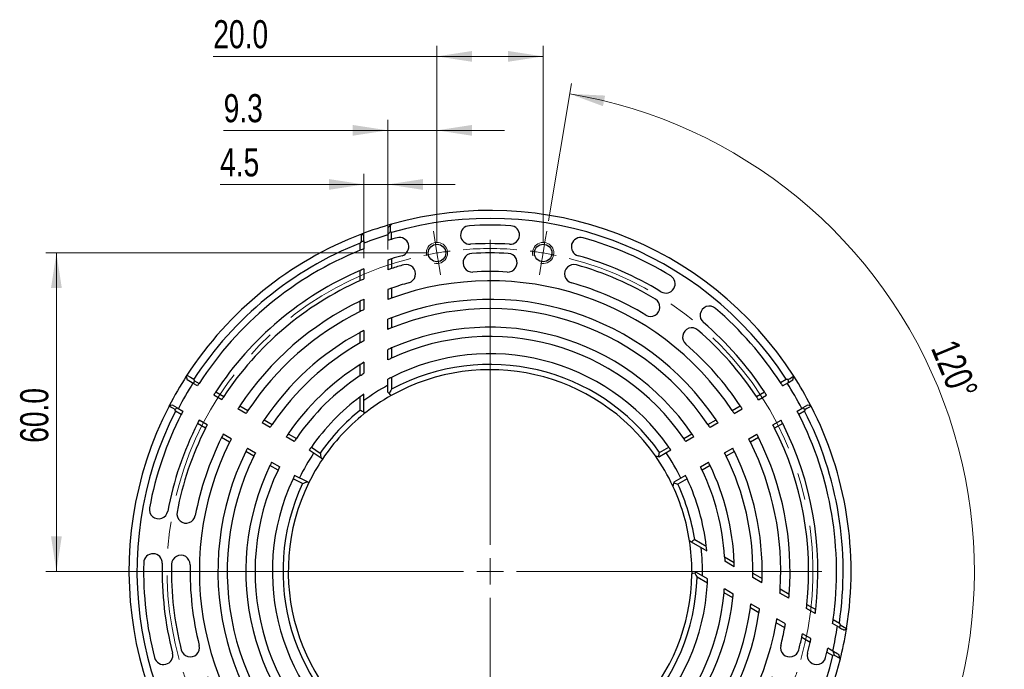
# Paper-space layout 'Sheet2' of a CAD drawing. Header units: millimetres. Extents: x 15 to 415, y 5 to 292.
# Tile 5 of 9: x 273 to 365, y 143 to 205. Entities that reach past the tile are written whole.
import ezdxf

# ---------------------------------------------------------------- set-up
doc = ezdxf.new("R2010")
doc.units = ezdxf.units.MM
doc.linetypes.add('CENTERX2', pattern=[20.32, 12.7, -2.54, 2.54, -2.54])
doc.styles.add('SLDTEXTSTYLE0', font='TXT', dxfattribs={"width": 0.75})
doc.dimstyles.new('SLDDIMSTYLE0', dxfattribs={"dimtxt": 2.645833, "dimasz": 3.302, "dimexe": 0, "dimexo": 0.0625, "dimgap": 0.661458, "dimtad": 1, "dimdec": 1, "dimlfac": 2, "dimrnd": 1e-09, "dimzin": 4, "dimdsep": 46, "dimtxsty": 'SLDTEXTSTYLE0', "dimsah": 1, "dimcen": 0.09, "dimadec": 0, "dimazin": 1, "dimtfac": 1, "dimtdec": 1, "dimtofl": 0, "dimtmove": 0, "dimatfit": 3, "dimfxl": 1, "dimfrac": 2, "dimtolj": 1, "dimtzin": 12, "dimarcsym": 0})
doc.dimstyles.new('SLDDIMSTYLE2', dxfattribs={"dimtxt": 2.645833, "dimasz": 3.302, "dimexe": 0, "dimexo": 0.0625, "dimgap": 0.661458, "dimtad": 1, "dimdec": 1, "dimlfac": 2, "dimrnd": 1e-09, "dimzin": 12, "dimdsep": 46, "dimtxsty": 'SLDTEXTSTYLE0', "dimsah": 1, "dimcen": 0.09, "dimadec": 0, "dimazin": 3, "dimtfac": 1, "dimtdec": 1, "dimtmove": 0, "dimatfit": 0, "dimfxl": 1, "dimfrac": 2, "dimtolj": 1, "dimtzin": 12, "dimarcsym": 0})
doc.dimstyles.new('SLDDIMSTYLE3', dxfattribs={"dimtxt": 2.645833, "dimasz": 3.302, "dimexe": 0, "dimexo": 0.0625, "dimgap": 0.661458, "dimtad": 1, "dimdec": 4, "dimlfac": 2, "dimzin": 12, "dimdsep": 46, "dimtxsty": 'SLDTEXTSTYLE0', "dimsah": 1, "dimcen": 0.09, "dimazin": 3, "dimtfac": 1, "dimtofl": 0, "dimtmove": 0, "dimatfit": 3, "dimfxl": 1, "dimfrac": 2, "dimtolj": 1, "dimtzin": 12, "dimarcsym": 0})

# ---------------------------------------------------------------- blocks, each defined once
blk = doc.blocks.new('_D_20')
at = {"color": 7, "linetype": 'Continuous', "lineweight": 0}
for p, q in [((312.01, 183.549), (312.01, 202.068)), ((322.01, 183.549), (322.01, 202.068)), ((312.01, 201.068), (290.946, 201.068)), ((312.01, 201.068), (322.01, 201.068))]:
    blk.add_line(p, q, dxfattribs=at)
at = {"color": 7, "linetype": 'Continuous', "lineweight": 18}
for points in [[(312.01, 201.068), (315.312, 200.56), (315.312, 201.576)], [(322.01, 201.068), (318.708, 201.576), (318.708, 200.56)]]:
    blk.add_solid(points, dxfattribs=at)
at = {"color": 7, "linetype": 'Continuous', "lineweight": 18, "insert": (290.946, 204.479), "char_height": 2.6458, "attachment_point": 1, "style": 'SLDTEXTSTYLE0'}
blk.add_mtext('20.0', dxfattribs=at)
blk = doc.blocks.new('_D_21')
at = {"color": 7, "linetype": 'Continuous', "lineweight": 0}
for p, q in [((307.383, 182.885), (307.383, 195.1)), ((312.01, 183.549), (312.01, 195.1)), ((307.383, 194.1), (291.924, 194.1)), ((307.383, 194.1), (312.01, 194.1)), ((312.01, 194.1), (318.36, 194.1))]:
    blk.add_line(p, q, dxfattribs=at)
at = {"color": 7, "linetype": 'Continuous', "lineweight": 18}
for points in [[(307.383, 194.1), (304.081, 194.608), (304.081, 193.592)], [(312.01, 194.1), (315.312, 193.592), (315.312, 194.608)]]:
    blk.add_solid(points, dxfattribs=at)
at = {"color": 7, "linetype": 'Continuous', "lineweight": 18, "insert": (291.924, 197.511), "char_height": 2.6458, "attachment_point": 1, "style": 'SLDTEXTSTYLE0'}
blk.add_mtext('9.3', dxfattribs=at)
blk = doc.blocks.new('_D_22')
at = {"color": 7, "linetype": 'Continuous', "lineweight": 0}
for p, q in [((305.133, 182.048), (305.133, 190.002)), ((307.383, 182.885), (307.383, 190.002)), ((305.133, 189.002), (291.584, 189.002)), ((305.133, 189.002), (307.383, 189.002)), ((307.383, 189.002), (313.733, 189.002))]:
    blk.add_line(p, q, dxfattribs=at)
at = {"color": 7, "linetype": 'Continuous', "lineweight": 18}
for points in [[(305.133, 189.002), (301.831, 189.51), (301.831, 188.494)], [(307.383, 189.002), (310.685, 188.494), (310.685, 189.51)]]:
    blk.add_solid(points, dxfattribs=at)
at = {"color": 7, "linetype": 'Continuous', "lineweight": 18, "insert": (291.584, 192.413), "char_height": 2.6458, "attachment_point": 1, "style": 'SLDTEXTSTYLE0'}
blk.add_mtext('4.5', dxfattribs=at)
blk = doc.blocks.new('_D_23')
at = {"color": 7, "linetype": 'Continuous', "lineweight": 0}
for p, q in [((322.515, 185.582), (324.672, 198.523)), ((342.865, 131.265), (352.993, 122.927))]:
    blk.add_line(p, q, dxfattribs=at)
at = {"color": 7, "linetype": 'Continuous', "lineweight": 18}
blk.add_arc((317.01, 152.549), 45.608, 320.53768, 80.53768, dxfattribs=at)
for points in [[(324.508, 197.536), (327.641, 196.378), (327.844, 197.374)], [(352.221, 123.562), (354.63, 125.877), (353.822, 126.494)]]:
    blk.add_solid(points, dxfattribs=at)
at = {"color": 7, "linetype": 'Continuous', "lineweight": 18, "insert": (360.937, 174.603), "char_height": 2.6458, "attachment_point": 1, "rotation": 292.41478, "style": 'SLDTEXTSTYLE0'}
blk.add_mtext('120°', dxfattribs=at)
blk = doc.blocks.new('_D_24')
at = {"color": 7, "linetype": 'Continuous', "lineweight": 0}
for p, q in [((311.01, 182.549), (275.174, 182.549)), ((276.174, 152.549), (276.174, 182.549)), ((295.76, 152.549), (275.174, 152.549))]:
    blk.add_line(p, q, dxfattribs=at)
at = {"color": 7, "linetype": 'Continuous', "lineweight": 18}
for points in [[(276.174, 182.549), (275.666, 179.247), (276.682, 179.247)], [(276.174, 152.549), (276.682, 155.851), (275.666, 155.851)]]:
    blk.add_solid(points, dxfattribs=at)
at = {"color": 7, "linetype": 'Continuous', "lineweight": 18, "insert": (272.764, 164.661), "char_height": 2.6458, "attachment_point": 1, "rotation": 90, "style": 'SLDTEXTSTYLE0'}
blk.add_mtext('60.0', dxfattribs=at)
blk = doc.blocks.new('SW_CENTERMARKSYMBOL_9')
at = {"color": 0, "linetype": 'Continuous', "lineweight": 18}
for p, q in [((0, 2.5), (0, 20.25)), ((0, 0), (0, 1.25)), ((-2.5, 0), (-20.25, 0)), ((0, 0), (-1.25, 0)), ((0, 0), (0, -1.25)), ((0, 0), (1.25, 0)), ((2.5, 0), (20.25, 0)), ((0, -2.5), (0, -20.25))]:
    blk.add_line(p, q, dxfattribs=at)
blk = doc.blocks.new('SW_CENTERMARKSYMBOL_12')
at = {"color": 0, "linetype": 'Continuous', "lineweight": 18}
for p, q in [((-0.205, 1.233), (-0.341, 2.047)), ((10.205, 1.233), (10.341, 2.047)), ((0, 0), (-0.205, 1.233)), ((5, -27.5), (5, 1.25)), ((10, 0), (10.205, 1.233)), ((0, 0), (0.205, -1.233)), ((10, 0), (9.795, -1.233)), ((0.205, -1.233), (0.341, -2.047)), ((9.795, -1.233), (9.659, -2.047)), ((5, -30), (5, -28.75)), ((2.5, -30), (-26.25, -30)), ((5, -30), (3.75, -30)), ((5, -30), (5, -31.25)), ((5, -30), (6.25, -30)), ((7.5, -30), (36.25, -30)), ((5, -32.5), (5, -61.25)), ((-23.481, -40.67), (-24.651, -41.108)), ((-23.481, -40.67), (-22.31, -40.231)), ((-22.31, -40.231), (-21.538, -39.942)), ((32.31, -40.231), (31.538, -39.942)), ((33.481, -40.67), (32.31, -40.231)), ((33.481, -40.67), (34.651, -41.108)), ((-24.651, -41.108), (-25.424, -41.398)), ((34.651, -41.108), (35.424, -41.398)), ((-17.516, -48.536), (-16.879, -48.011)), ((27.516, -48.536), (26.879, -48.011)), ((-18.481, -49.33), (-17.516, -48.536)), ((28.481, -49.33), (27.516, -48.536)), ((-18.481, -49.33), (-19.446, -50.125)), ((28.481, -49.33), (29.446, -50.125)), ((-19.446, -50.125), (-20.083, -50.649)), ((29.446, -50.125), (30.083, -50.649))]:
    blk.add_line(p, q, dxfattribs=at)
at = {"color": 0, "linetype": 'Continuous', "lineweight": 0}
for start, end in [(99.46232, 101.81716), (97.10748, 99.46232), (80.53768, 82.89252), (78.18284, 80.53768), (198.18284, 200.53768), (339.46232, 341.81716), (200.53768, 202.89252), (337.10748, 339.46232), (217.10748, 219.46232), (320.53768, 322.89252), (219.46232, 221.81716), (318.18284, 320.53768)]:
    blk.add_arc((5, -30), 30.414, start, end, dxfattribs=at)
at = {"color": 0, "linetype": 'CENTERX2', "lineweight": 0}
for start, end in [(85.24736, 94.75264), (104.17201, 195.82799), (344.17201, 75.82799), (205.24736, 214.75264), (325.24736, 334.75264), (224.17201, 315.82799)]:
    blk.add_arc((5, -30), 30.414, start, end, dxfattribs=at)

psp = doc.layouts.new('Sheet2')

# ---------------------------------------------------------------- linework, layer by layer
at = {"color": 7, "linetype": 'Continuous', "lineweight": 25}
for p, q in [((307.630068, 185.155099), (307.382707, 184.907738)), ((307.628778, 184.556679), (307.630068, 185.155099)), ((304.889481, 183.62605), (304.890201, 184.315748)), ((304.951029, 184.338888), (304.890201, 184.315748)), ((305.132707, 183.677775), (305.132707, 182.935441)), ((307.382707, 184.275213), (307.382707, 183.721424)), ((307.732707, 183.82737), (307.732707, 184.478743)), ((304.782707, 182.796304), (304.782707, 183.469405)), ((307.382707, 181.884891), (307.382707, 180.962529)), ((307.732707, 181.997446), (307.732707, 181.078723)), ((304.782707, 179.944401), (304.782707, 180.899906)), ((305.132707, 181.048303), (305.132707, 180.097946)), ((307.382707, 179.108191), (307.382707, 178.17552)), ((307.732707, 179.232461), (307.732707, 178.30429)), ((305.132707, 178.181136), (305.132707, 177.213433)), ((304.782707, 177.041811), (304.782707, 178.016036)), ((307.382707, 175.350088), (307.382707, 176.29701)), ((307.732707, 176.435909), (307.732707, 175.49472)), ((305.132707, 175.255469), (305.132707, 174.263173)), ((304.782707, 174.068035), (304.782707, 175.06893)), ((307.382707, 172.469892), (307.382707, 173.437432)), ((307.732707, 173.595212), (307.732707, 172.635274)), ((304.782707, 170.988662), (304.782707, 172.029909)), ((305.132707, 172.24525), (305.132707, 171.216019)), ((288.466423, 171.022928), (288.405288, 170.928126)), ((288.405288, 170.928126), (288.492938, 170.601014)), ((289.1833, 170.491109), (289.116948, 170.647658)), ((307.382707, 169.42964), (307.382707, 170.648056)), ((307.732707, 170.829927), (307.732707, 169.701025)), ((344.361764, 170.332713), (344.903774, 170.645643)), ((345.526476, 170.601014), (345.614125, 170.928126)), ((345.607846, 170.937896), (345.614125, 170.928126)), ((289.12842, 170.234118), (288.492938, 170.601014)), ((289.468232, 170.037928), (289.12842, 170.234118)), ((289.1833, 170.491109), (289.603197, 170.248681)), ((344.551181, 170.037928), (345.097565, 170.353383)), ((345.097565, 170.353383), (345.526476, 170.601014)), ((291.743748, 168.724158), (290.985201, 169.162106)), ((291.175437, 169.456418), (291.93443, 169.018213)), ((304.782707, 167.73961), (304.782707, 169.003634)), ((305.132707, 167.5711), (305.132707, 169.258023)), ((307.502318, 169.310028), (307.382707, 169.42964)), ((342.084984, 169.018213), (342.843976, 169.456418)), ((342.275666, 168.724158), (343.034213, 169.162106)), ((286.785505, 168.121472), (286.790826, 168.131795)), ((287.117938, 168.219445), (286.790826, 168.131795)), ((287.546848, 167.971813), (287.117938, 168.219445)), ((287.546848, 167.971813), (288.093232, 167.656358)), ((294.019686, 167.410145), (293.260986, 167.848181)), ((293.452642, 168.141673), (294.211876, 167.703329)), ((339.807538, 167.703329), (340.566772, 168.141673)), ((339.999728, 167.410145), (340.758428, 167.848181)), ((345.926181, 167.656358), (346.472565, 167.971813)), ((346.901476, 168.219445), (346.472565, 167.971813)), ((347.233909, 168.121472), (347.228588, 168.131795)), ((287.932649, 167.344925), (287.39064, 167.657855)), ((346.628774, 167.657855), (346.086764, 167.344925)), ((290.20943, 166.030426), (289.450437, 166.46863)), ((290.368748, 166.342588), (289.610201, 166.780536)), ((296.296181, 166.09581), (295.537277, 166.533963)), ((295.730645, 166.826467), (296.490201, 166.387937)), ((337.529212, 166.387937), (338.288768, 166.826467)), ((338.482137, 166.533963), (337.723233, 166.09581)), ((343.650666, 166.342588), (344.409213, 166.780536)), ((344.568976, 166.46863), (343.809984, 166.030426)), ((292.486876, 164.715541), (291.727642, 165.153886)), ((292.644686, 165.028575), (291.885986, 165.466611)), ((298.573432, 164.781038), (297.814249, 165.219353)), ((298.009723, 165.510641), (298.76972, 165.071857)), ((335.249694, 165.071857), (336.009691, 165.510641)), ((336.205165, 165.219353), (335.445981, 164.781038)), ((341.374728, 165.028575), (342.133428, 165.466611)), ((342.291772, 165.153886), (341.532538, 164.715541)), ((294.162277, 164.152394), (294.921181, 163.71424)), ((300.181084, 164.255864), (301.01175, 163.698817)), ((332.968496, 163.754807), (333.837763, 164.256678)), ((339.098233, 163.71424), (339.857137, 164.152394)), ((294.765201, 163.40015), (294.005645, 163.83868)), ((301.104893, 163.214942), (299.983666, 163.966839)), ((301.229474, 163.131398), (301.104893, 163.214942)), ((332.879529, 163.358909), (332.950052, 163.340013)), ((334.035748, 163.966839), (332.950052, 163.340013)), ((340.013768, 163.83868), (339.254212, 163.40015)), ((297.04472, 162.084069), (296.284723, 162.522854)), ((296.439249, 162.837783), (297.198432, 162.399468)), ((336.820981, 162.399468), (337.580165, 162.837783)), ((337.734691, 162.522854), (336.974694, 162.084069)), ((299.820442, 160.990207), (298.608666, 161.58527)), ((335.410748, 161.58527), (334.325052, 160.958443)), ((299.354822, 160.828934), (298.457073, 161.269788)), ((299.820442, 160.990207), (299.955084, 160.924089)), ((334.325052, 160.958443), (334.306155, 160.88792)), ((335.562763, 161.268891), (334.693496, 160.767019)), ((335.957608, 155.323939), (337.418527, 154.480478)), ((336.278542, 155.542793), (337.373219, 154.910781)), ((339.092304, 153.918267), (339.99405, 153.397644)), ((340.005541, 152.986864), (339.114201, 153.501479)), ((336.009707, 152.549137), (336.008442, 152.3299)), ((336.442151, 152.446112), (336.278759, 152.402331)), ((337.497331, 151.836904), (336.442151, 152.446112)), ((341.759119, 152.378581), (342.62592, 151.878133)), ((337.479835, 151.44286), (336.502178, 152.00731)), ((342.612467, 151.481755), (341.753114, 151.977902)), ((339.874642, 150.060217), (339.043312, 150.540186)), ((339.075087, 150.925986), (339.913001, 150.442216)), ((345.146169, 150.018921), (344.308114, 150.502773)), ((344.334485, 150.891692), (345.178189, 150.40458)), ((341.56941, 149.485888), (342.389469, 149.012427)), ((346.848201, 149.440398), (347.675693, 148.962645)), ((342.334759, 148.639868), (341.519664, 149.110463)), ((347.629209, 148.585337), (346.806175, 149.060516)), ((344.756643, 147.241593), (343.952823, 147.705678)), ((344.824023, 147.606836), (344.016305, 148.073172)), ((349.906398, 147.270601), (349.263518, 147.641768)), ((349.318022, 148.014446), (349.900944, 147.677896)), ((349.983216, 147.507103), (350.580152, 147.161631)), ((347.228716, 146.218486), (346.429927, 146.679667)), ((350.569778, 147.097382), (350.580152, 147.161631)), ((347.15119, 145.8591), (346.355553, 146.318462)), ((348.735952, 144.944138), (349.300057, 144.618451)), ((349.298795, 145.023325), (348.8192, 145.30022)), ((349.419515, 144.669488), (349.937118, 144.369161)), ((349.937118, 144.369161), (349.846578, 144.707063))]:
    psp.add_line(p, q, dxfattribs=at)
at = {"color": 7, "linetype": 'Continuous', "lineweight": 25, "flags": 128}
for points in [[(288.466423, 171.022928), (288.791682, 170.835293), (289.116948, 170.647658)], [(345.04313, 170.612037), (345.25429, 170.733882), (345.431068, 170.835889), (345.607846, 170.937896)], [(345.04313, 170.612037), (345.070354, 170.482713), (345.083961, 170.418048), (345.097565, 170.353383)], [(289.12842, 170.234118), (289.155853, 170.362617), (289.1833, 170.491109)], [(287.350065, 167.795343), (287.138964, 167.91729), (286.962234, 168.019382), (286.785505, 168.121472)], [(287.350065, 167.795343), (287.448451, 167.883582), (287.497648, 167.927699), (287.546848, 167.971813)], [(346.472565, 167.971813), (346.521765, 167.927699), (346.570963, 167.883582), (346.669349, 167.795343)], [(347.233909, 168.121472), (347.02281, 167.999528), (346.84608, 167.897436), (346.669349, 167.795343)], [(347.228588, 168.131795), (347.065033, 168.17562), (346.901476, 168.219445)]]:
    psp.add_lwpolyline(points, dxfattribs=at)
at = {"color": 7, "linetype": 'Continuous', "lineweight": 25}
for centre in [(312.009707, 182.549137), (322.009707, 182.549137)]:
    psp.add_circle(centre, 0.825, dxfattribs=at)
for centre, radius, start, end in [((317.009707, 152.549137), 34, 32.74123779, 105.83093939), ((317.009707, 152.549137), 33.25, 32.97382284, 106.20097927), ((317.009707, 152.549137), 34, 105.83093939, 110.77303616), ((315.115233, 184.242566), 0.875, 93.4207825, 273.4207825), ((317.009707, 152.549137), 32.625, 86.57921749, 93.42078251), ((318.90418, 184.242566), 0.875, 266.57921749, 86.57921749), ((317.009707, 152.549137), 34, 110.88270865, 147.08823891), ((317.009707, 152.549137), 33.125, 106.8954623, 111.01123114), ((317.009707, 152.549137), 32.625, 106.52014772, 107.16236215), ((317.009707, 152.549137), 32.625, 105.57921749, 106.52014772), ((308.482595, 183.132643), 0.875, 285.57921749, 105.57921749), ((325.536818, 183.132643), 0.875, 74.42078251, 254.42078251), ((317.009707, 152.549137), 32.625, 58.57921749, 74.42078251), ((317.009707, 152.549137), 33.25, 111.57564676, 147.02203659), ((317.009707, 152.549137), 32.625, 112.01034203, 147.14500591), ((317.009707, 152.549137), 32.625, 111.34888229, 112.01034203), ((317.009707, 152.549137), 30.875, 86.57921749, 93.42078251), ((317.009707, 152.549137), 30.875, 107.4858127, 108.16808217), ((317.009707, 152.549137), 30.875, 105.57921749, 107.4858127), ((315.344112, 181.626472), 0.875, 93.27840852, 273.27840852), ((317.009707, 152.549137), 30, 86.72159148, 93.27840852), ((318.675302, 181.626472), 0.875, 266.72159147, 86.72159148), ((317.009707, 152.549137), 30.875, 58.57921749, 74.42078251), ((317.009707, 152.549137), 30.875, 113.32936658, 146.79719154), ((317.009707, 152.549137), 30.875, 112.62388576, 113.32936658), ((317.009707, 152.549137), 30, 108.01303368, 108.7173618), ((317.009707, 152.549137), 30, 105.72159148, 108.01303368), ((309.117903, 180.584562), 0.875, 285.72159142, 105.72159154), ((324.90151, 180.584562), 0.875, 74.2784085, 254.27840854), ((317.009707, 152.549137), 30, 58.72159148, 74.27840852), ((317.009707, 152.549137), 30, 114.05206799, 146.70367456), ((317.009707, 152.549137), 30, 113.32211658, 114.05206799), ((317.009707, 152.549137), 27.375, 33.61281259, 109.80900825), ((317.009707, 152.549137), 28.25, 86.72159148, 93.27840852), ((333.561591, 179.643373), 0.875, 238.57921749, 58.57921749), ((317.009707, 152.549137), 28.25, 109.17104657, 109.9243275), ((317.009707, 152.549137), 28.25, 105.72159148, 109.17104657), ((317.009707, 152.549137), 28.25, 58.72159148, 74.27840852), ((317.009707, 152.549137), 28.25, 114.86140845, 115.64628679), ((317.009707, 152.549137), 27.375, 109.80900825, 110.5895693), ((317.009707, 152.549137), 25.625, 33.85990318, 111.22487275), ((332.131322, 177.440951), 0.875, 238.72159147, 58.72159148), ((317.009707, 152.549137), 28.25, 115.64628679, 146.49923038), ((317.009707, 152.549137), 27.375, 115.71296772, 116.52885136), ((317.009707, 152.549137), 24.75, 33.99658235, 112.01370007), ((337.663043, 176.663494), 0.875, 49.42078251, 229.42078252), ((317.009707, 152.549137), 32.625, 33.03084532, 49.42078251), ((317.009707, 152.549137), 27.375, 116.52885136, 146.38718741), ((317.009707, 152.549137), 25.625, 111.22487275, 112.06682975), ((317.009707, 152.549137), 25.625, 117.61271462, 118.49950837), ((317.009707, 152.549137), 24.75, 112.01370007, 112.89040612), ((317.009707, 152.549137), 23, 34.3012223, 113.78763478), ((336.010392, 174.622641), 0.875, 49.27840852, 229.27840853), ((317.009707, 152.549137), 30, 33.29632544, 49.27840852), ((317.009707, 152.549137), 30.875, 33.20280846, 49.42078251), ((317.009707, 152.549137), 25.625, 118.49950837, 146.14009682), ((317.009707, 152.549137), 22.125, 34.47166673, 114.7903658), ((317.009707, 152.549137), 24.75, 119.60516208, 146.00341765), ((317.009707, 152.549137), 24.75, 118.67748576, 119.60516208), ((317.009707, 152.549137), 23, 113.78763478, 114.74403676), ((317.009707, 152.549137), 28.25, 33.50076962, 49.27840852), ((317.009707, 152.549137), 22.125, 114.7903658, 115.79284362), ((317.009707, 152.549137), 20.5, 34.82693797, 116.90654547), ((317.009707, 152.549137), 23, 122.11421248, 145.6987777), ((317.009707, 152.549137), 23, 121.09049713, 122.11421248), ((317.009707, 152.549137), 19, 34.97188742, 119.33886189), ((317.009707, 152.549137), 19.5, 35.0751067, 118.40777613), ((317.009707, 152.549137), 34, 147.27833309, 152.72166691), ((317.009707, 152.549137), 22.125, 123.54782004, 145.52833327), ((317.009707, 152.549137), 20.5, 116.90654547, 118.00896794), ((317.009707, 152.549137), 34, 27.27833309, 32.72166691), ((317.009707, 152.549137), 33.125, 147.62100111, 152.37899889), ((317.009707, 152.549137), 32.625, 147.14500591, 147.5845199), ((317.009707, 152.549137), 20, 118.77360982, 126.43069456), ((317.009707, 152.549137), 32.625, 32.4154801, 33.03084532), ((317.009707, 152.549137), 33.125, 27.62100111, 32.37899889), ((317.009707, 152.549137), 30.875, 146.79719154, 147.44752189), ((317.009707, 152.549137), 30, 146.70367456, 147.37302314), ((317.009707, 152.549137), 20.5, 126.61528501, 145.1758349), ((317.009707, 152.549137), 19, 119.33886189, 128.68991391), ((317.009707, 152.549137), 30, 32.62697686, 33.29632544), ((317.009707, 152.549137), 30.875, 32.55247811, 33.20280846), ((317.009707, 152.549137), 34, 152.74123779, 225.83093939), ((317.009707, 152.549137), 28.25, 146.49923038, 147.2101651), ((317.009707, 152.549137), 28.25, 32.7898349, 33.50076962), ((317.009707, 152.549137), 34, 350.88270865, 27.25876221), ((317.009707, 152.549137), 33.25, 152.97382284, 226.20097927), ((317.009707, 152.549137), 32.625, 153.03084532, 169.42078251), ((317.009707, 152.549137), 32.625, 152.4154801, 153.03084532), ((317.009707, 152.549137), 27.375, 146.38718741, 147.12091833), ((317.009707, 152.549137), 19.5, 128.83101905, 145.12566204), ((317.009707, 152.549137), 19, 128.68991391, 146.15410305), ((317.009707, 152.549137), 27.375, 32.87908167, 33.61281259), ((317.009707, 152.549137), 32.625, 26.96915468, 27.5845199), ((317.009707, 152.549137), 32.625, 352.01034203, 26.96915468), ((317.009707, 152.549137), 33.25, 351.57564676, 27.02617716), ((317.009707, 152.549137), 30.875, 153.20280846, 169.42078251), ((317.009707, 152.549137), 30, 153.29632544, 169.27840852), ((317.009707, 152.549137), 30.875, 152.55247811, 153.20280846), ((317.009707, 152.549137), 30, 152.62697686, 153.29632544), ((317.009707, 152.549137), 25.625, 146.14009682, 146.92411508), ((317.009707, 152.549137), 24.75, 146.00341765, 146.81526146), ((317.009707, 152.549137), 24.75, 33.18473854, 33.99658235), ((317.009707, 152.549137), 25.625, 33.07588492, 33.85990318), ((317.009707, 152.549137), 30, 26.70367456, 27.37302315), ((317.009707, 152.549137), 30, 354.05206799, 26.70367456), ((317.009707, 152.549137), 30.875, 26.79719154, 27.44752189), ((317.009707, 152.549137), 30.875, 353.32936658, 26.79719154), ((317.009707, 152.549137), 28.25, 153.50076962, 169.27840852), ((317.009707, 152.549137), 28.25, 152.7898349, 153.50076962), ((317.009707, 152.549137), 23, 145.6987777, 146.57266524), ((317.009707, 152.549137), 22.125, 145.52833327, 146.43694927), ((317.009707, 152.549137), 22.125, 33.56305073, 34.47166673), ((317.009707, 152.549137), 23, 33.42733476, 34.3012223), ((317.009707, 152.549137), 28.25, 26.49923038, 27.2101651), ((317.009707, 152.549137), 28.25, 355.64628679, 26.49923038), ((317.009707, 152.549137), 27.375, 153.61281259, 229.80900825), ((317.009707, 152.549137), 27.375, 152.87908167, 153.61281259), ((317.009707, 152.549137), 25.625, 153.07588492, 153.85990318), ((317.009707, 152.549137), 20.5, 145.1758349, 146.15410305), ((317.009707, 152.549137), 20.5, 33.84589695, 34.82693797), ((317.009707, 152.549137), 25.625, 26.14009682, 26.92411508), ((317.009707, 152.549137), 27.375, 26.38718741, 27.12091833), ((317.009707, 152.549137), 27.375, 356.52885136, 26.38718741), ((317.009707, 152.549137), 25.625, 153.85990318, 231.22487275), ((317.009707, 152.549137), 24.75, 153.99658235, 232.01370007), ((317.009707, 152.549137), 24.75, 153.18473854, 153.99658235), ((317.009707, 152.549137), 20, 146.15410305, 153.84589695), ((317.009707, 152.549137), 19, 25.02811258, 34.97188742), ((317.009707, 152.549137), 20, 26.05780548, 33.94219452), ((317.009707, 152.549137), 24.75, 26.00341765, 26.81526146), ((317.009707, 152.549137), 24.75, 359.60516208, 26.00341765), ((317.009707, 152.549137), 25.625, 358.49950837, 26.14009682), ((317.009707, 152.549137), 23, 154.3012223, 233.78763478), ((317.009707, 152.549137), 23, 153.42733476, 154.3012223), ((317.009707, 152.549137), 22.125, 153.56305073, 154.47166673), ((317.009707, 152.549137), 19, 146.15410305, 153.84589695), ((317.009707, 152.549137), 22.125, 25.52833327, 26.43694927), ((317.009707, 152.549137), 23, 25.6987777, 26.57266524), ((317.009707, 152.549137), 23, 2.11421248, 25.6987777), ((317.009707, 152.549137), 22.125, 154.47166673, 234.7903658), ((317.009707, 152.549137), 20.5, 153.84589695, 154.8241651), ((317.009707, 152.549137), 20.5, 25.17306203, 26.15410305), ((317.009707, 152.549137), 22.125, 3.54782004, 25.52833327), ((317.009707, 152.549137), 20.5, 154.8241651, 236.90654547), ((317.009707, 152.549137), 19.5, 154.87433796, 238.40777613), ((317.009707, 152.549137), 19, 153.84589695, 239.33886189), ((317.009707, 152.549137), 19, 8.68991391, 25.02811258), ((317.009707, 152.549137), 19.5, 8.83101905, 24.9248933), ((317.009707, 152.549137), 20.5, 6.61528501, 25.17306203), ((285.799393, 158.378272), 0.875, 169.42078252, 349.42078252), ((288.393149, 157.967461), 0.875, 169.27840852, 349.27840853), ((317.009707, 152.549137), 19, 0, 8.68991391), ((285.269468, 153.336372), 0.875, 358.57921749, 178.57921749), ((287.891956, 153.198933), 0.875, 358.72159148, 178.72159148), ((317.009707, 152.549137), 20, 358.77360982, 6.43069456), ((317.009707, 152.549137), 32.625, 178.57921749, 194.42078251), ((317.009707, 152.549137), 30.875, 178.57921749, 194.42078251), ((317.009707, 152.549137), 30, 178.72159148, 194.27840852), ((317.009707, 152.549137), 28.25, 178.72159148, 194.27840852), ((317.009707, 152.549137), 23, 1.09049713, 2.11421248), ((317.009707, 152.549137), 19, 274.97188742, 359.33886189), ((317.009707, 152.549137), 24.75, 358.67748576, 359.60516208), ((317.009707, 152.549137), 19.5, 275.0751067, 358.40777613), ((317.009707, 152.549137), 20.5, 274.82693797, 356.90654547), ((317.009707, 152.549137), 20.5, 356.90654547, 358.00896794), ((317.009707, 152.549137), 25.625, 357.61271462, 358.49950837), ((317.009707, 152.549137), 22.125, 274.47166673, 354.7903658), ((317.009707, 152.549137), 22.125, 354.7903658, 355.79284362), ((317.009707, 152.549137), 23, 353.78763478, 354.74403676), ((317.009707, 152.549137), 27.375, 355.71296772, 356.52885136), ((317.009707, 152.549137), 28.25, 354.86140845, 355.64628679), ((317.009707, 152.549137), 23, 274.3012223, 353.78763478), ((317.009707, 152.549137), 24.75, 352.01370007, 352.89040612), ((317.009707, 152.549137), 30, 353.32211658, 354.05206799), ((317.009707, 152.549137), 24.75, 273.99658235, 352.01370007), ((317.009707, 152.549137), 25.625, 273.85990318, 351.22487275), ((317.009707, 152.549137), 25.625, 351.22487275, 352.06682975), ((317.009707, 152.549137), 30.875, 352.62388576, 353.32936658), ((317.009707, 152.549137), 27.375, 273.61281259, 349.80900825), ((317.009707, 152.549137), 27.375, 349.80900825, 350.5895693), ((317.009707, 152.549137), 28.25, 349.17104657, 349.9243275), ((317.009707, 152.549137), 32.625, 351.34888229, 352.01034203), ((317.009707, 152.549137), 28.25, 345.72159148, 349.17104657), ((317.009707, 152.549137), 30, 348.01303368, 348.7173618), ((317.009707, 152.549137), 33.125, 346.8954623, 351.01123114), ((317.009707, 152.549137), 34, 345.83093939, 350.77303616), ((288.784415, 145.365927), 0.875, 194.2784085, 14.27840854), ((345.234999, 145.365927), 0.875, 165.72159147, 345.72159148), ((317.009707, 152.549137), 30, 345.72159148, 348.01303368), ((317.009707, 152.549137), 30.875, 345.57921749, 347.4858127), ((317.009707, 152.549137), 30.875, 347.4858127, 348.16808217), ((286.260058, 144.642079), 0.875, 194.42078251, 14.42078251), ((347.759356, 144.642079), 0.875, 165.57921749, 345.57921749), ((317.009707, 152.549137), 32.625, 345.57921749, 346.52014772), ((317.009707, 152.549137), 32.625, 346.52014772, 347.16236215), ((317.009707, 152.549137), 33.25, 281.88064928, 346.20097927), ((317.009707, 152.549137), 34, 282.8796735, 345.83093939)]:
    psp.add_arc(centre, radius, start, end, dxfattribs=at)
at = {"color": 7, "linetype": 'Continuous', "lineweight": 0}
for centre in [(312.009707, 182.549137), (322.009707, 182.549137)]:
    psp.add_arc(centre, 1, 255, 195, dxfattribs=at)
at = {"color": 7, "linetype": 'Continuous', "lineweight": 25}
for points in [[(307.382707, 184.907738), (307.382707, 184.696974), (307.382707, 184.486132), (307.382707, 184.275213)], [(307.628778, 184.556679), (307.663431, 184.530725), (307.698073, 184.504747), (307.732707, 184.478743)], [(307.734514, 185.259545), (307.699721, 185.224752), (307.664906, 185.189937), (307.630068, 185.155099)], [(304.782707, 183.469405), (304.818252, 183.521684), (304.853843, 183.573899), (304.889481, 183.62605)], [(304.890201, 184.315748), (304.910467, 184.32348), (304.930743, 184.331193), (304.951029, 184.338888)], [(305.132707, 183.677775), (305.132707, 183.837659), (305.132707, 183.997472), (305.132707, 184.157211)], [(288.466423, 171.022928), (288.446006, 170.991383), (288.425628, 170.959782), (288.405288, 170.928126)], [(345.04313, 170.612037), (344.996699, 170.623272), (344.950247, 170.634474), (344.903774, 170.645643)], [(307.502318, 169.310028), (307.568263, 169.244084), (307.634225, 169.178122), (307.700204, 169.112143)], [(287.39064, 167.657855), (287.377075, 167.703686), (287.36355, 167.749515), (287.350065, 167.795343)], [(304.782707, 167.73961), (304.899441, 167.683719), (305.016108, 167.627552), (305.132707, 167.5711)], [(305.132707, 167.5711), (305.132707, 167.507262), (305.132707, 167.443364), (305.132707, 167.379406)], [(346.669349, 167.795343), (346.655863, 167.749515), (346.642338, 167.703686), (346.628774, 167.657855)], [(332.578941, 163.439451), (332.679354, 163.412546), (332.779548, 163.385699), (332.879529, 163.358909)], [(334.306155, 160.88792), (334.279365, 160.787939), (334.252519, 160.687745), (334.225613, 160.587332)], [(335.957608, 155.323939), (335.902323, 155.355858), (335.846986, 155.387807), (335.791596, 155.419786)], [(336.278542, 155.542793), (336.171773, 155.469644), (336.064797, 155.39669), (335.957608, 155.323939)], [(336.008442, 152.3299), (336.098571, 152.35405), (336.188677, 152.378194), (336.278759, 152.402331)], [(349.900944, 147.677896), (349.928447, 147.620973), (349.95587, 147.564043), (349.983216, 147.507103)], [(349.906398, 147.270601), (350.044862, 147.190659), (350.183264, 147.110753), (350.321602, 147.030884)], [(350.580152, 147.161631), (350.576715, 147.140215), (350.573257, 147.118799), (350.569778, 147.097382)], [(349.846578, 144.707063), (349.66405, 144.812445), (349.481456, 144.917866), (349.298795, 145.023325)], [(349.419515, 144.669488), (349.379713, 144.652456), (349.339893, 144.635443), (349.300057, 144.618451)], [(349.937118, 144.369161), (349.94987, 144.321572), (349.962613, 144.274013), (349.975348, 144.226486)]]:
    psp.add_open_spline(points, degree=3, dxfattribs=at)
for points, knots in [([(307.382707, 184.275213), (307.40321, 184.298673), (307.423714, 184.322133), (307.444218, 184.345591), (307.474975, 184.380777), (307.505734, 184.415962), (307.536494, 184.451143), (307.567254, 184.486324), (307.598015, 184.521503), (307.628778, 184.556679)], [0, 0, 0, 0, 0.0002237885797, 0.0002237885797, 0.0002237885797, 0.0005594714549, 0.0005594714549, 0.0005594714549, 0.0008951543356, 0.0008951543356, 0.0008951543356, 0.0008951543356]), ([(304.889481, 183.62605), (304.922672, 183.633142), (304.955864, 183.640221), (304.989057, 183.647286), (305.012998, 183.652381), (305.036938, 183.65747), (305.06088, 183.662551), (305.084822, 183.667633), (305.108764, 183.672707), (305.132707, 183.677775)], [0, 0, 0, 0, 0.0002848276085, 0.0002848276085, 0.0002848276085, 0.0004902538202, 0.0004902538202, 0.0004902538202, 0.0006956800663, 0.0006956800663, 0.0006956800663, 0.0006956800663]), ([(305.132707, 184.157211), (305.102428, 184.18749), (305.072149, 184.217769), (305.041869, 184.248048), (305.01159, 184.278328), (304.98131, 184.308608), (304.951029, 184.338888)], [0.0000000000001, 0.0000000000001, 0.0000000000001, 0.0000000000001, 0.0002579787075, 0.0002579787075, 0.0002579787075, 0.0005159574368, 0.0005159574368, 0.0005159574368, 0.0005159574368]), ([(304.782707, 170.988662), (304.840668, 171.026899), (304.95702, 171.103655), (305.074001, 171.178473), (305.132707, 171.216019)], [0, 0, 0, 0, 0.498157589, 1, 1, 1, 1]), ([(307.732707, 169.701025), (307.694021, 169.635935), (307.616833, 169.506064), (307.540429, 169.37527), (307.502318, 169.310028)], [0, 0, 0, 0, 0.501191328, 1, 1, 1, 1]), ([(305.132707, 169.258023), (305.074082, 169.216119), (304.95701, 169.132439), (304.840749, 169.046525), (304.782707, 169.003634)], [0, 0, 0, 0, 0.500758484, 1, 1, 1, 1]), ([(301.01175, 163.698817), (301.027043, 163.617905), (301.057514, 163.456689), (301.08914, 163.295321), (301.104893, 163.214942)], [0, 0, 0, 0, 0.501887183, 1, 1, 1, 1]), ([(332.879529, 163.358909), (332.894498, 163.424697), (332.924531, 163.556697), (332.95381, 163.688629), (332.968496, 163.754807)], [0, 0, 0, 0, 0.498390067, 1, 1, 1, 1]), ([(299.354822, 160.828934), (299.432481, 160.856125), (299.587334, 160.910345), (299.742895, 160.96364), (299.820442, 160.990207)], [0, 0, 0, 0, 0.501504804, 1, 1, 1, 1]), ([(334.306155, 160.88792), (334.37066, 160.867975), (334.499992, 160.827984), (334.628888, 160.787375), (334.693496, 160.767019)], [0, 0, 0, 0, 0.498748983, 1, 1, 1, 1]), ([(337.418527, 154.480478), (337.411549, 154.5522), (337.397616, 154.695428), (337.381343, 154.839069), (337.373219, 154.910781)], [0, 0, 0, 0, 0.500758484, 1, 1, 1, 1]), ([(339.092304, 153.918267), (339.096437, 153.848953), (339.104734, 153.709811), (339.111038, 153.571094), (339.114201, 153.501479)], [0, 0, 0, 0, 0.498157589, 1, 1, 1, 1]), ([(336.278759, 152.402331), (336.316205, 152.336704), (336.391274, 152.205139), (336.465152, 152.073357), (336.502178, 152.00731)], [0, 0, 0, 0, 0.498818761, 1, 1, 1, 1]), ([(349.983216, 147.507103), (349.972763, 147.474814), (349.962297, 147.442529), (349.951818, 147.41025), (349.944261, 147.38697), (349.936697, 147.363692), (349.929127, 147.340417), (349.921557, 147.317143), (349.913981, 147.293871), (349.906398, 147.270601)], [0, 0, 0, 0, 0.0002848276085, 0.0002848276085, 0.0002848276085, 0.0004902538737, 0.0004902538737, 0.0004902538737, 0.0006956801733, 0.0006956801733, 0.0006956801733, 0.0006956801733]), ([(350.321602, 147.030884), (350.362963, 147.041966), (350.404326, 147.053049), (350.445688, 147.064133), (350.487051, 147.075216), (350.528414, 147.086299), (350.569778, 147.097382)], [0, 0, 0, 0, 0.0002579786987, 0.0002579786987, 0.0002579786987, 0.0005159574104, 0.0005159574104, 0.0005159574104, 0.0005159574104]), ([(349.298795, 145.023325), (349.30886, 144.993839), (349.318925, 144.964353), (349.328988, 144.934866), (349.344082, 144.890636), (349.359173, 144.846407), (349.374261, 144.802177), (349.389349, 144.757948), (349.404434, 144.713718), (349.419515, 144.669488)], [0, 0, 0, 0, 0.0002237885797, 0.0002237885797, 0.0002237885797, 0.0005594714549, 0.0005594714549, 0.0005594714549, 0.0008951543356, 0.0008951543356, 0.0008951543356, 0.0008951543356])]:
    psp.add_open_spline(points, degree=3, knots=knots, dxfattribs=at)

# ---------------------------------------------------------------- block references
at = {"color": 7, "linetype": 'Continuous', "lineweight": 0}
for name, p in [('SW_CENTERMARKSYMBOL_12', (312.009707, 182.549137)), ('SW_CENTERMARKSYMBOL_9', (317.009707, 152.549137))]:
    psp.add_blockref(name, p, dxfattribs=at)

# ---------------------------------------------------------------- dimensions: what is measured, and where the dimension line sits
at = {"color": 7, "linetype": 'Continuous', "lineweight": 18}
for base, p1, p2, dimstyle, picture, middle in [((322.009707, 201.067935), (312.009707, 182.549137), (322.009707, 182.549137), 'SLDDIMSTYLE0', '_D_20', (294.366284, 201.067935)), ((312.009707, 194.099986), (307.382707, 181.884891), (312.009707, 182.549137), 'SLDDIMSTYLE2', '_D_21', (294.366284, 194.099986)), ((307.382707, 189.002481), (305.132707, 181.048303), (307.382707, 181.884891), 'SLDDIMSTYLE2', '_D_22', (294.026451, 189.002481))]:
    dim = psp.add_linear_dim(base=base, p1=p1, p2=p2, dimstyle=dimstyle, dxfattribs=at)
    dim.commit()
    dim.dimension.update_dxf_attribs({"geometry": picture, "text_midpoint": middle, "dimtype": 160})
dim = psp.add_angular_dim_2l(base=(359.718654, 168.549377), line1=((321.668579, 180.50237), (322.350835, 184.595904)), line2=((338.88848, 134.537819), (342.092458, 131.900201)), dimstyle='SLDDIMSTYLE3', dxfattribs=at)
dim.commit()
dim.dimension.update_dxf_attribs({"geometry": '_D_23', "text_midpoint": (359.171637, 169.939753), "dimtype": 162})
dim = psp.add_linear_dim(base=(276.174209, 182.549137), p1=(296.759707, 152.549137), p2=(312.009707, 182.549137), angle=90, dimstyle='SLDDIMSTYLE0', dxfattribs=at)
dim.commit()
dim.dimension.update_dxf_attribs({"geometry": '_D_24', "text_midpoint": (276.174209, 168.081179), "dimtype": 160})

doc.saveas('drawing.dxf')
